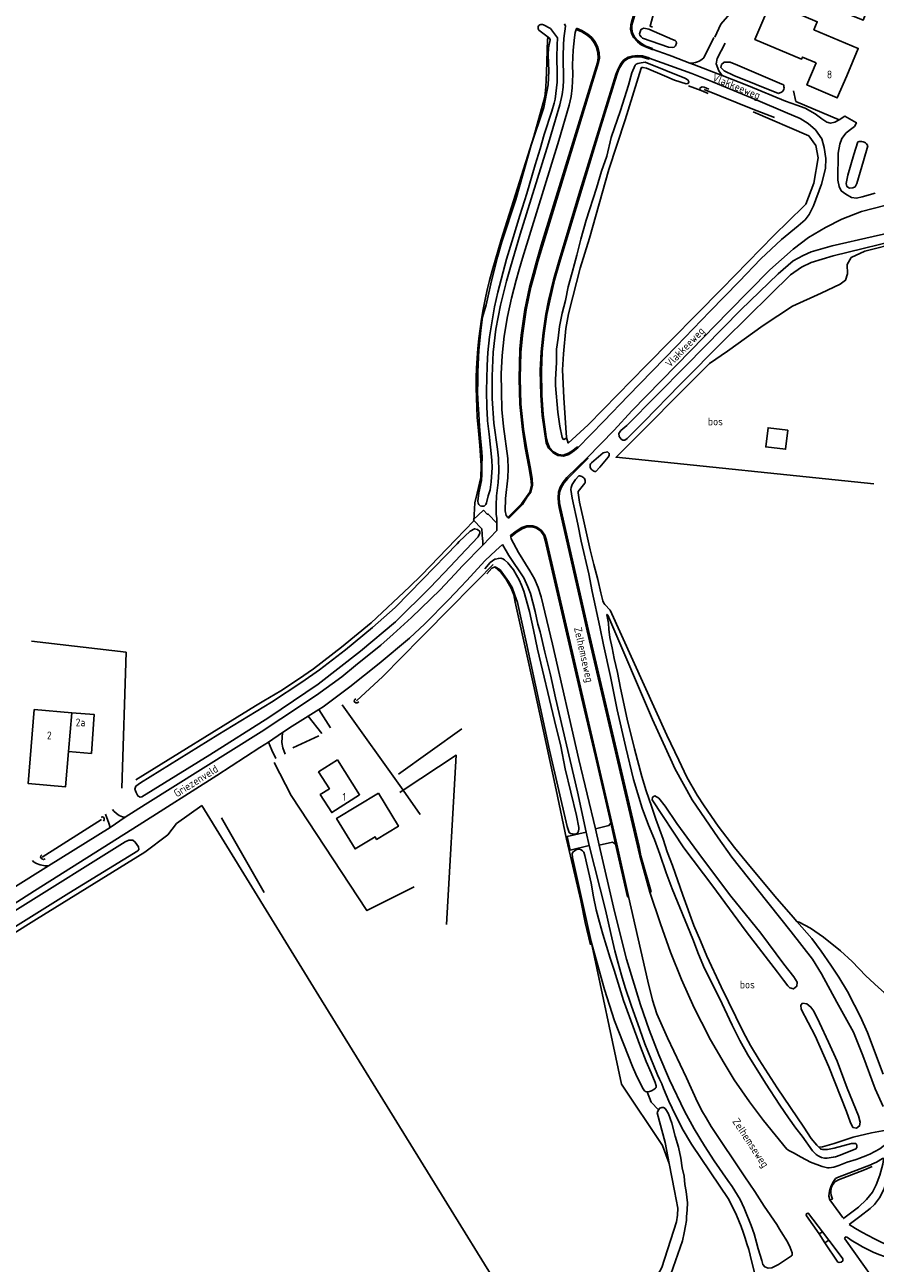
# Model space of a CAD drawing. Header units: metres. Extents: x 226218 to 240385, y 439369 to 449677.
# Tile 54 of 256: x 228375 to 228648, y 440909 to 441308. Entities that reach past the tile are written whole.
import ezdxf

# ---------------------------------------------------------------- set-up
doc = ezdxf.new("R2010")
doc.units = ezdxf.units.M
doc.header["$MEASUREMENT"] = 0
for name, color, linetype in [('CULTUURAANDUIDING', 253, 'Continuous'), ('DAKRAND', 4, 'Continuous'), ('DAKRAND-BYG', 4, 'Continuous'), ('HEG', 253, 'Continuous'), ('HEK', 253, 'Continuous'), ('HOOFDGEBOUW', 4, 'Continuous'), ('HOUTWAL', 253, 'Continuous'), ('HUISNUMMER', 253, 'Continuous'), ('INSTEEKSLOOT', 153, 'Continuous'), ('KANTVERH', 253, 'Continuous'), ('MIDSLTGREPPEL', 253, 'Continuous'), ('OVLIJNOBJ', 253, 'Continuous'), ('RASTER', 253, 'Continuous'), ('STRAATNAAM', 253, 'Continuous'), ('TUSSENMUUR', 253, 'Continuous')]:
    doc.layers.add(name, color=color, linetype=linetype)
doc.styles.get("Standard").update_dxf_attribs({"font": 'iso.shx'})

msp = doc.modelspace()

# ---------------------------------------------------------------- linework, layer by layer
at = {"layer": 'DAKRAND'}
msp.add_lwpolyline([(228629.49, 441295.63), (228625.03, 441297.52), (228624.73, 441296.79), (228609.73, 441303.12), (228614.84, 441315.21), (228629.83, 441308.88), (228628.74, 441306.29), (228643.02, 441300.26), (228639.3, 441291.47)], dxfattribs=at)
at = {"layer": 'DAKRAND-BYG'}
for points in [[(228620.32, 441177.45), (228619.6, 441171.28), (228613.24, 441172.02), (228613.96, 441178.19), (228620.32, 441177.45)], [(228488.47, 441060.56), (228494.91, 441049.9), (228487.9, 441045.65), (228487.39, 441046.5), (228480.96, 441042.61), (228475.02, 441052.42), (228488.47, 441060.56)]]:
    msp.add_lwpolyline(points, dxfattribs=at)
at = {"layer": 'HEG'}
msp.add_line((228460.88, 441075.1), (228469.32, 441079.03), dxfattribs=at)
at = {"layer": 'HEK'}
for p, q in [((228588.36, 441288.21), (228592.45, 441286.72)), ((228549.09, 441045.73), (228549.96, 441042.09))]:
    msp.add_line(p, q, dxfattribs=at)
msp.add_lwpolyline([(228645.72, 441312.03), (228644.59, 441309.35), (228609.91, 441323.52), (228607.67, 441318.36), (228598.79, 441308.09), (228596.87, 441303.86)], dxfattribs=at)
at = {"layer": 'HOOFDGEBOUW'}
for points in [[(228639.3, 441291.47), (228636.28, 441284.35), (228626.48, 441288.51), (228629.49, 441295.63)], [(228389.74, 441086.43), (228377.64, 441087.43), (228375.72, 441063.62), (228387.74, 441062.63), (228388.71, 441073.98)], [(228388.71, 441073.98), (228396.04, 441073.35), (228396.98, 441085.83), (228389.74, 441086.43)], [(228475.26, 441071.24), (228469.22, 441067.39), (228472.7, 441061.95), (228469.77, 441060.08), (228473.45, 441054.31), (228482.42, 441060.03), (228475.26, 441071.24)]]:
    msp.add_lwpolyline(points, dxfattribs=at)
at = {"layer": 'HOUTWAL'}
for p, q in [((228494.92, 441066.68), (228515.35, 441081.23)), ((228495.4, 441060.81), (228496.4, 441061.47)), ((228437.91, 441052.56), (228451.73, 441028.63))]:
    msp.add_line(p, q, dxfattribs=at)
for points in [[(228496.4, 441061.47), (228513.54, 441072.77), (228510.41, 441018.23)], [(228582.12, 440941.3), (228580.03, 440947.16), (228566.73, 440966.88), (228556.98, 441012.82)], [(228578.72, 440958.62), (228576.34, 440961.11), (228575.02, 440964.45)]]:
    msp.add_lwpolyline(points, dxfattribs=at)
at = {"layer": 'INSTEEKSLOOT'}
for p, q in [((228541.62, 441307.85), (228543.93, 441306.69)), ((228543.53, 441303.54), (228540.19, 441306.16)), ((228572.62, 441305.03), (228572.65, 441305.32)), ((228618.45, 441288.8), (228618.86, 441288.63)), ((228592.45, 441286.72), (228594.65, 441285.78)), ((228618.48, 441286.28), (228617.39, 441285.76)), ((228549.09, 441174.79), (228549.07, 441174.99)), ((228551.92, 441161.52), (228553.03, 441162.67)), ((228502.75, 441129.4), (228513.79, 441140.83)), ((228601.98, 441027.43), (228593.2, 441039.05)), ((228561.28, 440997.34), (228556.98, 441012.82)), ((228578.22, 440957.62), (228578.72, 440958.62)), ((228580.81, 440948.11), (228578.22, 440957.62)), ((228582.12, 440941.3), (228580.81, 440948.11))]:
    msp.add_line(p, q, dxfattribs=at)
for points in [[(228540.19, 441306.16), (228540.02, 441306.4), (228539.93, 441306.67), (228539.9, 441306.96), (228539.95, 441307.25), (228540.08, 441307.51), (228540.27, 441307.73), (228540.51, 441307.9), (228540.78, 441308), (228541.07, 441308.02), (228541.35, 441307.97), (228541.62, 441307.85)], [(228526.82, 441233.06), (228528.27, 441238.04), (228532.69, 441251.7), (228537.68, 441269.11), (228541.78, 441281.27), (228543.14, 441288.52), (228543.32, 441293.08), (228543.16, 441298.13), (228543.3, 441300.44), (228543.8, 441303.06), (228543.53, 441303.54)], [(228543.93, 441306.69), (228546.15, 441303.7), (228546.2, 441303.04), (228546.03, 441301.95), (228545.92, 441296.82), (228546.1, 441292.84), (228546.06, 441289.43), (228545.39, 441283.95), (228545.09, 441282.68), (228544.34, 441280.06), (228541.83, 441272.62), (228540.57, 441267.91), (228538.92, 441262.84), (228536.24, 441253.55)], [(228572.62, 441305.03), (228572.73, 441304.58), (228573.06, 441304.02)], [(228573.38, 441306.56), (228573.02, 441306.28), (228572.65, 441305.32)], [(228573.06, 441304.02), (228573.54, 441303.59), (228581.95, 441300.72), (228583.16, 441300.54), (228583.69, 441300.66), (228584.14, 441301.16), (228584.47, 441301.95), (228584.43, 441302.49), (228584.08, 441302.86), (228583.23, 441303.12), (228575.53, 441306.44), (228573.93, 441306.83), (228573.38, 441306.56)], [(228573.1, 441295.65), (228572.02, 441295.46), (228571.51, 441295.23), (228571.16, 441294.89), (228570.15, 441292.44), (228569.06, 441288.42), (228566.43, 441280.32), (228563.47, 441271.59), (228562.02, 441265.58), (228560.38, 441260.74), (228558.7, 441255.29), (228555.38, 441244.97), (228553.64, 441238.93), (228552.43, 441233.71), (228550.86, 441228.18), (228549.61, 441223.5), (228548.69, 441219.14), (228547.67, 441215.06), (228546.81, 441210.74), (228546.37, 441207.05), (228545.86, 441203.5), (228545.8, 441199.23), (228545.51, 441193.71), (228545.51, 441191.8), (228546.26, 441183.16), (228546.86, 441178.68), (228547.67, 441175.06), (228548.03, 441174.47), (228548.2, 441174.4), (228549.09, 441174.79)], [(228581.04, 441293.18), (228574.44, 441295.82), (228573.1, 441295.65)], [(228617.39, 441285.76), (228602.9, 441291.6), (228599.79, 441293.07), (228598.75, 441294.16), (228599.01, 441295.09), (228599.82, 441295.88), (228601.8, 441295.86), (228604.13, 441294.91), (228618.45, 441288.8)], [(228549.07, 441174.99), (228548.79, 441178.1), (228548.18, 441187.78), (228547.81, 441196.82), (228548.1, 441201.96), (228548.85, 441210.09), (228549.75, 441214.89), (228551.07, 441220.33), (228553.43, 441229.57), (228556.45, 441239.15), (228562.66, 441261.32), (228567.98, 441277.25), (228573.08, 441293.92)], [(228573.08, 441293.92), (228573.18, 441294.09), (228573.67, 441294.16), (228574.84, 441293.88), (228580.57, 441291.43)], [(228581.04, 441293.18), (228587.2, 441290.72), (228588.09, 441290.18), (228588.49, 441289.52), (228588.22, 441289.03), (228587.57, 441288.92), (228583.84, 441290.04), (228580.57, 441291.43)], [(228594.89, 441287.16), (228593.42, 441287.77), (228592.78, 441287.87), (228592.08, 441287.57), (228592.03, 441287.13), (228592.45, 441286.72)], [(228618.86, 441288.63), (228619.02, 441288.3), (228619.11, 441287.94), (228619.12, 441287.57), (228619.06, 441287.21), (228618.93, 441286.86), (228618.73, 441286.55), (228618.48, 441286.28)], [(228646.16, 441268.9), (228644.76, 441264.12), (228642.57, 441256.79), (228641.99, 441255.73), (228641.32, 441255.4), (228640.2, 441255.33), (228639.39, 441255.8), (228639.17, 441256.78), (228639.63, 441259.47), (228641.63, 441266.18), (228642.9, 441270.25)], [(228646.16, 441268.9), (228645.94, 441269.26), (228645.66, 441269.58), (228645.33, 441269.85), (228644.97, 441270.08), (228644.58, 441270.24), (228644.16, 441270.34), (228643.74, 441270.37), (228643.32, 441270.34), (228642.9, 441270.25)], [(228536.24, 441253.55), (228534.01, 441246.52), (228531.84, 441239.47), (228529.73, 441232.4)], [(228672.07, 441245.21), (228647.87, 441239.75), (228634.59, 441236.7), (228627.83, 441234.85), (228625.26, 441233.65), (228622.11, 441231.89), (228617.25, 441227.77), (228605.18, 441216.12)], [(228568.54, 441178.86), (228566.55, 441177.29), (228565.93, 441176.31), (228565.98, 441175.34), (228566.69, 441174.48), (228567.21, 441174.16), (228567.8, 441174.2), (228568.6, 441174.71), (228574.02, 441180.22), (228585.56, 441191.99), (228599.98, 441206.52), (228614.79, 441221.08), (228621.18, 441227.45), (228624.73, 441229.9), (228627.91, 441231.35), (228634.92, 441233.52), (228659.48, 441239.54)], [(228523.16, 441217.73), (228524.01, 441221.58), (228524.89, 441225.42), (228525.83, 441229.24), (228526.82, 441233.06)], [(228529.73, 441232.4), (228526.96, 441221.82), (228525.82, 441217.07), (228524.23, 441207.4), (228523.74, 441202.36), (228523.48, 441198.19), (228523.45, 441193.94), (228523.24, 441190.24), (228523.37, 441184.47), (228523.48, 441183.05), (228523.57, 441180.38)], [(228521.29, 441153.08), (228521.01, 441153.26), (228520.81, 441153.5), (228520.62, 441153.88), (228520.48, 441154.56), (228520.84, 441157.19), (228521.65, 441161.15), (228521.83, 441163.28), (228521.77, 441166.17), (228521.87, 441168.78), (228521.73, 441171.58), (228521.35, 441174.78), (228520.99, 441178.63), (228520.86, 441182.5), (228520.57, 441185.64), (228520.36, 441189.45), (228520.55, 441193.27), (228520.49, 441196.2), (228520.8, 441203.1), (228521.46, 441209.45), (228522.03, 441213.75), (228523.16, 441217.73)], [(228605.18, 441216.12), (228587.65, 441198.22), (228568.54, 441178.86)], [(228523.57, 441180.38), (228524.1, 441176.16), (228524.58, 441171.92), (228525.01, 441167.69)], [(228525.01, 441167.69), (228525.07, 441165.36), (228524.76, 441160.77), (228524.44, 441158.19), (228523.82, 441156.25), (228523.33, 441154.03), (228523.07, 441153.45), (228522.8, 441153.12), (228522.54, 441152.98), (228522.05, 441152.9), (228521.68, 441152.94), (228521.29, 441153.08)], [(228558.51, 441164.09), (228559.82, 441165.46), (228562.53, 441168.73), (228562.82, 441169.27), (228562.82, 441169.91), (228562.23, 441170.39), (228560.85, 441170.1), (228557.06, 441166.86), (228556.77, 441166.55)], [(228558.51, 441164.09), (228558.16, 441164.13), (228557.82, 441164.23), (228557.51, 441164.39), (228557.23, 441164.61), (228557, 441164.87), (228556.83, 441165.18), (228556.71, 441165.51), (228556.66, 441165.86), (228556.68, 441166.21), (228556.77, 441166.55)], [(228642.2, 440947.76), (228642.44, 440947.52), (228642.59, 440947), (228642.53, 440946.52), (228642.27, 440946.1), (228637.24, 440944.02), (228635.73, 440943.52), (228634.99, 440943.34), (228633.06, 440943.07), (228632.13, 440943.07), (228631.15, 440943.28), (228630.13, 440943.77), (228629.45, 440944.29), (228628.32, 440945.46), (228625.01, 440950.14), (228622.95, 440952.72), (228620.54, 440956.08), (228617.78, 440960.16), (228613.13, 440967.23), (228607.51, 440976.36), (228604.9, 440980.89), (228602.42, 440985.87), (228598.33, 440994.59), (228593.5, 441004.1), (228591.52, 441008.74), (228589.72, 441013.52), (228583.07, 441029.72), (228581.13, 441034.92), (228579.09, 441040.89), (228577.36, 441045.62), (228575.48, 441050.29), (228573.46, 441055.71), (228570.6, 441064.99), (228568.13, 441075.25), (228565.41, 441087.41), (228563.22, 441098.09), (228560.94, 441108.34), (228559.83, 441114.09), (228557.34, 441125.42), (228556.2, 441131.14), (228553.8, 441141.68), (228552.75, 441147.14), (228550.9, 441155.52), (228550.43, 441158.34), (228550.52, 441158.91), (228550.92, 441159.89), (228551.92, 441161.52)], [(228555.03, 441160.46), (228554.95, 441160.38), (228552.83, 441157.64)], [(228555.03, 441160.46), (228555.07, 441160.81), (228555.05, 441161.15), (228554.96, 441161.49), (228554.81, 441161.8), (228554.6, 441162.08), (228554.34, 441162.32), (228554.05, 441162.5), (228553.72, 441162.62), (228553.38, 441162.68), (228553.03, 441162.67)], [(228552.83, 441157.64), (228552.84, 441157.23), (228553.29, 441154.21), (228554.57, 441148.54)], [(228554.57, 441148.54), (228555.62, 441143.73), (228556.73, 441138.93), (228557.89, 441134.15), (228559.12, 441129.38)], [(228514.79, 441136.91), (228520.56, 441143.05), (228521.15, 441144.21), (228521.12, 441144.81), (228520.38, 441145.46), (228519.47, 441145.66), (228518.05, 441144.89), (228514.52, 441141.58), (228513.79, 441140.83)], [(228514.79, 441136.91), (228511.69, 441133.61), (228505.12, 441126.74)], [(228526.16, 441135.89), (228525.97, 441135.85), (228524.51, 441134.81), (228522.73, 441132.73)], [(228526.05, 441133.36), (228526.11, 441133.38), (228527.64, 441132.45), (228530.35, 441128.73), (228531.53, 441126.79), (228532.38, 441124.28), (228532.88, 441123.14), (228533.28, 441121.95), (228536.08, 441109.3), (228543.57, 441074.43), (228549.25, 441049.8), (228549.87, 441047.84), (228550.3, 441047.6), (228550.96, 441047.41), (228551.43, 441047.37), (228552.22, 441047.51), (228552.56, 441047.71), (228552.93, 441048.28), (228553.08, 441049.04), (228553.04, 441049.48), (228552.26, 441053.41), (228548.68, 441068.35), (228547.24, 441075.65), (228545.15, 441083.95), (228539.69, 441106.92), (228538.48, 441113.08), (228537.11, 441119.02), (228535.33, 441125.6), (228534.59, 441127.55), (228533.82, 441129.24), (228532.99, 441130.77), (228531.95, 441132.43), (228531.04, 441133.67), (228530.14, 441134.71), (228529.13, 441135.66), (228528.56, 441136.02), (228527.94, 441136.18), (228527.15, 441136.11), (228526.16, 441135.89)], [(228523.37, 441131.16), (228525.04, 441133.03), (228526.05, 441133.36)], [(228505.12, 441126.74), (228494.01, 441115.71), (228482.71, 441106.23), (228469.02, 441095.66), (228453.21, 441084.96), (228434.13, 441072.85), (228412.28, 441059.33), (228411.77, 441059.26), (228410.98, 441059.68), (228410.45, 441060.74), (228410.06, 441061.85), (228410.33, 441062.78), (228411.87, 441063.87), (228436.76, 441079.34), (228454.05, 441089.88), (228463.78, 441096.33), (228469.54, 441100.24), (228477.83, 441106.65), (228486.58, 441113.91), (228493.83, 441120.31), (228502.75, 441129.4)], [(228559.12, 441129.38), (228560.11, 441125), (228560.77, 441122.48), (228561.11, 441121.73), (228561.45, 441121.26)], [(228561.45, 441121.26), (228563.17, 441119.41), (228581.33, 441079.24)], [(228583.05, 441070.38), (228576.74, 441084.23), (228563.06, 441116.33), (228562.35, 441117.88), (228562.12, 441118.07), (228562.08, 441117.95)], [(228562.08, 441117.95), (228562.6, 441115.23), (228562.69, 441113.32), (228563.05, 441110.63), (228563.78, 441107.36), (228564.38, 441103.87), (228565.46, 441099.37), (228566.41, 441094.3), (228568.61, 441084.37), (228571.01, 441074.83), (228573.33, 441065.92), (228574.71, 441061.29), (228576.46, 441056.4), (228577.83, 441052.16), (228580.17, 441045.79), (228581.53, 441041.72), (228583.19, 441037.27), (228586.5, 441027.69), (228590.08, 441017.92), (228592.25, 441012.98), (228594.29, 441008.1), (228598.88, 440998.2), (228605.95, 440983.72), (228608.27, 440979.34), (228611.13, 440974.67), (228616.93, 440965.65), (228625.52, 440953.06), (228627.89, 440949.41), (228629.68, 440947.24), (228630.3, 440946.59)], [(228481.16, 441090.97), (228480.78, 441090.57), (228480.71, 441090.17), (228480.87, 441089.81), (228481.2, 441089.59), (228481.61, 441089.62), (228482.21, 441089.96)], [(228651.06, 440970.09), (228646, 440983.51), (228643.72, 440988.56), (228641.86, 440992.36), (228639.52, 440996.69), (228636.79, 441001.28), (228634.23, 441005.2), (228631.13, 441009.68), (228628.11, 441013.73), (228623.24, 441019.29), (228622.08, 441020.61), (228616.12, 441027.39), (228607.15, 441038.2), (228603.21, 441043.08), (228597.94, 441049.93), (228593.38, 441056.44), (228591.1, 441059.9), (228587.86, 441065.65), (228585.24, 441071.17), (228581.33, 441079.24)], [(228583.05, 441070.38), (228583.92, 441068.47), (228589.58, 441058.37), (228597.95, 441046.19), (228602.36, 441039.99), (228610.57, 441029.57), (228621.38, 441015.95), (228628.25, 441007.12), (228631.14, 441002.36), (228636.12, 440993.32), (228641.48, 440983.58), (228644.54, 440976.15), (228648.49, 440965.34), (228651.02, 440959.68)], [(228596.18, 441030.63), (228586.84, 441042.93), (228576.66, 441058.41), (228576.74, 441059.24), (228577.51, 441059.69), (228578.77, 441058.95), (228580.8, 441056.42), (228584.57, 441050.76), (228590.13, 441043.12), (228593.2, 441039.05)], [(228399.91, 441051.53), (228400.19, 441051.94), (228400.2, 441052.36), (228400.01, 441052.74), (228399.66, 441052.91), (228399.18, 441052.8)], [(228341.05, 440998.69), (228388.77, 441028.36), (228410.96, 441041.96), (228411.3, 441042.39), (228411.17, 441043.32), (228410.18, 441044.82), (228409.38, 441045.47), (228408.14, 441045.47), (228406.89, 441044.9), (228372.21, 441023.21), (228338.02, 441002.01)], [(228380.07, 441040.74), (228379.75, 441040.36), (228379.68, 441039.93), (228380.1, 441039.37), (228380.61, 441039.18), (228381.18, 441039.41)], [(228556.98, 441012.82), (228551.04, 441039.87), (228550.83, 441041.07), (228551.06, 441041.51), (228551.64, 441042), (228552.35, 441042.37), (228553.01, 441042.52)], [(228553.01, 441042.52), (228553.29, 441042.51), (228553.79, 441042.32), (228554.24, 441041.97), (228554.59, 441041.52), (228555, 441040.48), (228556.98, 441031.56), (228557.79, 441027.22), (228558.66, 441022.95)], [(228596.18, 441030.63), (228597.39, 441029.05), (228606.94, 441016.04), (228617.03, 441002.88), (228618.97, 441000.36), (228620.38, 440998.58), (228620.96, 440997.88), (228622.14, 440997.55), (228623.21, 440998.38), (228623.31, 440999.66), (228622.23, 441001.39), (228619.01, 441005.47), (228611.7, 441015.53), (228601.98, 441027.43)], [(228558.66, 441022.95), (228559.7, 441019.04), (228560.8, 441015.15), (228561.95, 441011.27), (228563.16, 441007.41), (228564.42, 441003.56)], [(228564.42, 441003.56), (228567.42, 440993.85), (228572.84, 440978.92), (228574.69, 440974.16), (228576.32, 440970.51), (228577.61, 440967.42), (228577.9, 440966.29), (228577.9, 440965.84), (228577.76, 440965.59), (228577.14, 440965.11), (228576.39, 440964.72), (228575.76, 440964.52), (228575.02, 440964.45)], [(228573.77, 440965.34), (228573.11, 440966.51), (228571.41, 440970.07), (228570.36, 440972.56), (228564.49, 440987.29), (228561.28, 440997.34)], [(228639.42, 440965.58), (228636.26, 440974.23), (228633.45, 440980.41), (228630.58, 440986.63), (228628.75, 440990.36), (228627.76, 440991.68), (228626.5, 440992.76), (228625.08, 440992.97), (228624.49, 440992.26), (228624.62, 440991.05), (228629.17, 440982.42), (228633.57, 440972.44), (228639.23, 440958.11), (228640.38, 440954.77), (228641.3, 440952.97), (228642.49, 440952.71), (228643.48, 440953.43), (228643.59, 440954.67), (228643.12, 440956.74), (228639.42, 440965.58)], [(228575.02, 440964.45), (228574.55, 440964.54), (228574.2, 440964.78), (228573.77, 440965.34)], [(228578.72, 440958.62), (228579.09, 440959.11), (228579.74, 440959.41), (228580.27, 440959.39), (228580.79, 440959.08), (228581.31, 440958.44), (228581.94, 440957.28), (228582.95, 440954.28), (228584.09, 440950.13), (228585.14, 440946.6), (228585.85, 440943.07), (228586.32, 440939.93), (228586.92, 440937.24), (228587.12, 440934.62)], [(228630.3, 440946.59), (228630.82, 440946.09), (228631.11, 440945.91), (228631.58, 440945.81), (228633.15, 440945.85), (228635.3, 440946.25), (228640.9, 440947.78), (228642.2, 440947.76)], [(228582.12, 440941.3), (228583.8, 440932.56), (228584.9, 440926.96), (228584.82, 440924.67), (228584.44, 440922.56), (228579.71, 440907.84), (228576.36, 440901.52), (228575.08, 440900.57), (228572.86, 440899.57), (228550.31, 440893.67), (228534.75, 440889.32), (228521.83, 440885.71), (228490.72, 440876.7), (228464.27, 440867.01), (228427.48, 440853.19), (228426.85, 440853.09), (228426.07, 440853.43), (228419.41, 440858.47), (228412.34, 440863.36), (228404.15, 440868.6), (228397.11, 440872.39), (228388.34, 440876.57), (228385.11, 440877.95)], [(228587.74, 440924.2), (228587.95, 440926.39), (228587.99, 440928.66), (228587.59, 440932.32), (228587.12, 440934.62)], [(228391.58, 440835.79), (228421.28, 440847.33), (228448.62, 440857.79), (228477.79, 440868.06), (228501.77, 440875.31), (228529.86, 440883.05), (228550.97, 440889.35), (228569.45, 440894.32), (228575.99, 440896.18), (228577.5, 440896.97), (228578.97, 440898.36), (228581.13, 440901.45), (228586.43, 440916.45), (228587.01, 440919.03), (228587.36, 440921.26), (228587.73, 440922.95), (228587.74, 440924.2)]]:
    msp.add_lwpolyline(points, dxfattribs=at)
at = {"layer": 'KANTVERH'}
for p, q in [((228552.14, 441306.4), (228552.32, 441306.77)), ((228596.56, 441303.79), (228593.24, 441297.26)), ((228589.43, 441292.22), (228575.68, 441297.12)), ((228588.8, 441295.58), (228590.25, 441295.04)), ((228552.76, 441171.76), (228561.07, 441180.35)), ((228564.46, 441177.42), (228555.69, 441168.54)), ((228555.69, 441168.54), (228552.47, 441165.35)), ((228522.28, 441151.66), (228519.05, 441148.49)), ((228530.51, 441149.02), (228530.2, 441149.3)), ((228526.61, 441145.09), (228522.12, 441140.43)), ((228526.66, 441147.48), (228526.61, 441145.09)), ((228515.6, 441133.68), (228522.12, 441140.43)), ((228528.45, 441140.58), (228526.3, 441138.67)), ((228531.04, 441143.46), (228531.15, 441143.08)), ((228470.25, 441079.77), (228465.8, 441085.3)), ((228469.28, 441087.49), (228473.08, 441081.55)), ((228558.35, 441049.04), (228559.57, 441043.82)), ((228563.29, 441051), (228564.89, 441044.11)), ((228556.37, 441043.73), (228555.36, 441047.97)), ((228582.04, 440961.43), (228580.33, 440965.5)), ((228644.99, 440939.34), (228647.55, 440940.33)), ((228633.57, 440930.92), (228633.59, 440930.85)), ((228634.35, 440931.2), (228634.15, 440932.02)), ((228618.15, 440919.31), (228617.61, 440920.17)), ((228632.28, 440915.83), (228630.42, 440918.7)), ((228633.55, 440916.67), (228631.51, 440919.37)), ((228647.41, 440904.88), (228638.66, 440917.05)), ((228610.23, 440915.91), (228610.84, 440913.84))]:
    msp.add_line(p, q, dxfattribs=at)
for points in [[(228581.97, 441438.35), (228581.59, 441438.33), (228581.91, 441434.89), (228583.58, 441424.58), (228584.83, 441416.02), (228585.77, 441407.91), (228586.36, 441399.78), (228586.51, 441391.03), (228586.31, 441382.75), (228585.56, 441372.03), (228584.38, 441363.2), (228582.59, 441353.81), (228580.04, 441343.3), (228575.01, 441325.49), (228570.22, 441309.46), (228569.79, 441307.88), (228569.71, 441306.42), (228570.02, 441305.12), (228570.65, 441303.83), (228571.89, 441302.38), (228572.71, 441301.77)], [(228581.97, 441438.35), (228582.3, 441434.8), (228583.99, 441424.63), (228585.18, 441416.06), (228586.11, 441407.98), (228586.72, 441399.8), (228586.89, 441391.11), (228586.65, 441382.74), (228585.92, 441372.02), (228584.74, 441363.19), (228582.97, 441353.81), (228580.37, 441343.18), (228577.91, 441334.31), (228575.36, 441325.42), (228570.15, 441307.82), (228570.06, 441306.49), (228570.35, 441305.25), (228570.95, 441304.05), (228572.13, 441302.68), (228572.81, 441302.16)], [(228548.39, 441308.18), (228548.77, 441307.4), (228548.21, 441303.44), (228548.09, 441301.42), (228547.99, 441297.94), (228548.09, 441290.05), (228547.96, 441287.84), (228547.63, 441285.43), (228546.87, 441282.12), (228543.22, 441269.82), (228534.16, 441240.52), (228531.04, 441229.91)], [(228533.82, 441229.09), (228534.87, 441232.72), (228546.55, 441270.65), (228549.89, 441282), (228550.53, 441284.79), (228550.93, 441287.59), (228551.07, 441291.88), (228551.04, 441294.96), (228551.21, 441299.72), (228551.6, 441303.79), (228551.88, 441305.4), (228552.14, 441306.4)], [(228552.14, 441306.4), (228553.95, 441305.57), (228555.74, 441304.51), (228556.96, 441303.46), (228558.01, 441302.07), (228558.75, 441300.54), (228559.19, 441298.76), (228559.26, 441297.25), (228559.01, 441295.8), (228540.94, 441236.92), (228539.4, 441231.7), (228538.35, 441227.76)], [(228552.32, 441306.77), (228553.99, 441306.01), (228555.91, 441304.84), (228557.18, 441303.77), (228558.29, 441302.35), (228559.1, 441300.7), (228559.58, 441298.88), (228559.64, 441297.15), (228559.4, 441295.76), (228539.81, 441231.7), (228538.71, 441227.65)], [(228572.71, 441301.77), (228573.08, 441301.49), (228574.47, 441300.76), (228576.66, 441299.89), (228576.67, 441299.99)], [(228572.81, 441302.16), (228573.25, 441301.83), (228574.64, 441301.06), (228576.72, 441300.27), (228576.67, 441299.99)], [(228576.67, 441299.99), (228582.08, 441298.07), (228582.95, 441297.75), (228588.8, 441295.58)], [(228600.11, 441301.98), (228597.6, 441297.04), (228597.31, 441295.34), (228598.07, 441293.08), (228599.19, 441291.6)], [(228571.77, 441298.01), (228570.16, 441297.81), (228568.97, 441297.43), (228567.52, 441296.58), (228566.62, 441295.55), (228565.67, 441293.75), (228564.96, 441291.93), (228553.08, 441253.31), (228546.47, 441231.35), (228544.89, 441225.83)], [(228571.67, 441297.6), (228571.46, 441297.62), (228570.19, 441297.42), (228568.96, 441297.03), (228567.65, 441296.14), (228566.98, 441295.31), (228565.95, 441293.58), (228565.28, 441291.75), (228559.68, 441273.75), (228546.82, 441231.27), (228545.24, 441225.73)], [(228575.68, 441297.12), (228575.53, 441296.83), (228573.39, 441297.45), (228571.67, 441297.6)], [(228575.68, 441297.12), (228575.69, 441297.23), (228573.5, 441297.86), (228571.77, 441298.01)], [(228588.8, 441295.58), (228589.41, 441295.58), (228590.02, 441295.63), (228590.61, 441295.75), (228591.2, 441295.94), (228591.76, 441296.18), (228592.29, 441296.49), (228592.78, 441296.85), (228593.24, 441297.26)], [(228604.67, 441225.28), (228611.61, 441232.56), (228618.33, 441238.73), (228623.64, 441243.21), (228625.96, 441245.11), (228627.24, 441246.86), (228628.58, 441249.58), (228631.18, 441256.6), (228632.44, 441261.62), (228632.62, 441264.82), (228632.1, 441268.36), (228631.29, 441271.15), (228629.31, 441274.07), (228626.9, 441276.09), (228624.32, 441277.67), (228619.49, 441279.77), (228610.7, 441283.57), (228595.84, 441289.66), (228589.43, 441292.22)], [(228637.69, 441271.26), (228639.18, 441273.13), (228640.91, 441274.47), (228641.87, 441275.19), (228642.45, 441276.34), (228638.74, 441278.44), (228636.86, 441277.27), (228635.48, 441276.53), (228634.14, 441276.23), (228632.89, 441276.56), (228631.35, 441277.66), (228629.17, 441279.22), (228625.94, 441281.06), (228623.29, 441282.05), (228619.56, 441283.28), (228607.7, 441288.24), (228599.19, 441291.6), (228590.25, 441295.04)], [(228648.51, 441253.71), (228644.27, 441252.54), (228642.43, 441252.12), (228640.88, 441252.28), (228639.07, 441253.33), (228637.52, 441254.48), (228636.83, 441255.86), (228636.42, 441257.89), (228636.42, 441261.04), (228636.51, 441263.48), (228636.52, 441266.56), (228637.08, 441269.45), (228637.69, 441271.26)], [(228651.6, 441249.75), (228644.05, 441247.79), (228637.79, 441245.36)], [(228637.79, 441245.36), (228632.51, 441242.68), (228626.99, 441239.4), (228622.07, 441235.61), (228614.57, 441229), (228601.21, 441215.52), (228589.13, 441203.03), (228570.14, 441183.57), (228564.46, 441177.42)], [(228531.04, 441229.91), (228529.69, 441225.35), (228527.81, 441217.69), (228526.33, 441209.88), (228525.47, 441202.56), (228525.1, 441194.75), (228525.15, 441187.54), (228525.65, 441179.67), (228526.79, 441171.24), (228527.12, 441168.37), (228527.25, 441164.09), (228527.02, 441160.53), (228526.55, 441156.22), (228526.42, 441153.25), (228526.45, 441150.2), (228526.58, 441149.11), (228526.66, 441147.48)], [(228530.2, 441149.3), (228529.6, 441149.89), (228529.31, 441151.41), (228529.46, 441155.42), (228530.13, 441162.01), (228530.23, 441165.08), (228530.11, 441168.29), (228528.75, 441178.62), (228528.27, 441184.1), (228528.08, 441189.83), (228528.06, 441195.51), (228528.34, 441201.42), (228528.99, 441207.65), (228530.07, 441214), (228531.32, 441219.91), (228532.83, 441225.64), (228533.82, 441229.09)], [(228538.35, 441227.76), (228537.19, 441223.39), (228535.67, 441216.19), (228534.51, 441207.93), (228534.07, 441203.49), (228533.79, 441194.03), (228534.01, 441185.8), (228534.84, 441177.58), (228535.72, 441171.74), (228536.97, 441165.62), (228537.61, 441161.83), (228537.78, 441159.66), (228537.23, 441157.47), (228534.54, 441153.74), (228530.2, 441149.3)], [(228538.71, 441227.65), (228537.56, 441223.4), (228536.03, 441216.12), (228534.87, 441207.92), (228534.39, 441202.43), (228534.14, 441194.1), (228534.37, 441185.82), (228535.19, 441177.73), (228536.14, 441171.84), (228537.32, 441165.58), (228537.95, 441161.79), (228538.12, 441159.66), (228537.58, 441157.43), (228536.44, 441155.94), (228534.84, 441153.49), (228530.51, 441149.02)], [(228544.89, 441225.83), (228543.31, 441219.16), (228542.39, 441214.7), (228541.49, 441208.77), (228540.86, 441202.66), (228540.61, 441196.59), (228540.79, 441188.7), (228541.25, 441182.09), (228542.54, 441173.28), (228543.23, 441171.62), (228544.75, 441170.09), (228546.26, 441169.21), (228548.1, 441169.06), (228549.8, 441169.62), (228550.93, 441170.32)], [(228545.24, 441225.73), (228543.64, 441219.08), (228542.73, 441214.62), (228541.84, 441208.65), (228541.2, 441202.61), (228540.96, 441196.53), (228541.13, 441188.66), (228541.57, 441182.4), (228542.55, 441175.3), (228542.89, 441173.38), (228543.55, 441171.77), (228544.88, 441170.38), (228546.47, 441169.54), (228547.98, 441169.36), (228549.68, 441169.95), (228550.82, 441170.68)], [(228561.07, 441180.35), (228568.89, 441188.46), (228584.48, 441204.43), (228595.27, 441215.55), (228604.67, 441225.28)], [(228550.82, 441170.68), (228552.55, 441171.99), (228552.76, 441171.76)], [(228550.93, 441170.32), (228551.25, 441170.52), (228552.76, 441171.76)], [(228555.69, 441168.54), (228555.98, 441168.29), (228552.6, 441164.93)], [(228552.47, 441165.35), (228549.21, 441162.12), (228547.95, 441160.61), (228547.07, 441159.03), (228546.49, 441157.42), (228546.34, 441155.72), (228546.52, 441153.92), (228546.73, 441152.5), (228555.76, 441112.85), (228572.7, 441040.33), (228575.92, 441028.67)], [(228552.6, 441164.93), (228549.48, 441161.81), (228548.23, 441160.37), (228547.38, 441158.83), (228546.84, 441157.29), (228546.73, 441155.73), (228546.83, 441153.97), (228547.09, 441152.55), (228556.12, 441112.95), (228572.41, 441043.42), (228573.05, 441040.37), (228576.29, 441028.79), (228575.92, 441028.67)], [(228526.66, 441147.48), (228523.87, 441150.38), (228523.53, 441150.32), (228522.28, 441151.66)], [(228519.05, 441148.49), (228521.82, 441145.61), (228521.96, 441142.25), (228522.13, 441142.03), (228522.12, 441140.43)], [(228531.04, 441143.46), (228532.88, 441144.93), (228534.66, 441146.04), (228536.26, 441146.64), (228538.17, 441146.61), (228539.46, 441146.22), (228541.02, 441145.12), (228542.06, 441143.64), (228542.57, 441141.94), (228565.26, 441044.15), (228569.03, 441027.25)], [(228531.15, 441143.08), (228533.14, 441144.65), (228534.78, 441145.69), (228536.39, 441146.28), (228538.04, 441146.26), (228539.41, 441145.83), (228540.77, 441144.86), (228541.75, 441143.51), (228542.19, 441141.89), (228553.88, 441091.39), (228558.37, 441072.34), (228563.29, 441051)], [(228555.36, 441047.97), (228552.57, 441060.93), (228545.51, 441091.26), (228543.92, 441098.67), (228542.04, 441105.96), (228540.53, 441112.46), (228539.87, 441114.9), (228538.92, 441119.06), (228537.42, 441124.77), (228536.63, 441126.99), (228535.29, 441129.85), (228530.47, 441137.02), (228528.45, 441140.58)], [(228531.15, 441143.08), (228531.25, 441142.44), (228533.65, 441138.01), (228537.25, 441132.07), (228538.71, 441129.53), (228539.89, 441126.77), (228540.89, 441123.8), (228544.51, 441108.51), (228553.08, 441071.43), (228558.35, 441049.04)], [(228526.3, 441138.67), (228522.87, 441135.49), (228516.8, 441128.95)], [(228508.37, 441126.01), (228513.06, 441131.05), (228515.6, 441133.68)], [(228511.09, 441122.8), (228514.99, 441127), (228516.8, 441128.95)], [(228330.36, 441004.39), (228340, 441010.46), (228354.75, 441019.76), (228370.06, 441029.5), (228370.43, 441029.77), (228370.68, 441029.93), (228382.22, 441037.21), (228402.11, 441049.49), (228406.91, 441052.83), (228413.37, 441056.85), (228450.7, 441080.29), (228457.04, 441084.51), (228468.5, 441092.05), (228476.73, 441098.05), (228481.13, 441101.6), (228489.27, 441108.14), (228493.26, 441111.76), (228499.15, 441117.14), (228508.37, 441126.01)], [(228460.67, 441082.07), (228465.8, 441085.3), (228469.28, 441087.49), (228470.69, 441088.38), (228479.27, 441094.82), (228488.67, 441102.34), (228498.45, 441110.49), (228503.38, 441115.07), (228511.09, 441122.8)], [(228333.03, 441000.96), (228359.97, 441017.85), (228377.76, 441029.09), (228411.41, 441050.33), (228436.45, 441066.24), (228450.29, 441075.2), (228453.03, 441077.01), (228457.63, 441080.05), (228460.67, 441082.07)], [(228458.44, 441073.09), (228457.65, 441075.14), (228457.36, 441076.91), (228457.63, 441080.05)], [(228453.03, 441077.01), (228454.18, 441074.43), (228455.48, 441071.69)], [(228402.11, 441049.49), (228401.7, 441050.92), (228400.54, 441053.81)], [(228406.91, 441052.83), (228406, 441052.94), (228405.02, 441053.36), (228404.1, 441053.98), (228403.24, 441054.77), (228402.86, 441055.33)], [(228558.35, 441049.04), (228562.72, 441050.13), (228563.29, 441051)], [(228555.36, 441047.97), (228549.23, 441046.55), (228550.21, 441042.25), (228556.37, 441043.73)], [(228564.89, 441044.11), (228563.85, 441044.75), (228559.57, 441043.82)], [(228564.89, 441044.11), (228568.71, 441027.18), (228569.03, 441027.25)], [(228564.65, 441009.78), (228563.29, 441015.38), (228561.58, 441023.05), (228556.37, 441043.73)], [(228559.57, 441043.82), (228564.52, 441022.49), (228568.34, 441007.12), (228572.85, 440992.41), (228575.65, 440984.41), (228578.79, 440976.34), (228582.19, 440968.26), (228587.04, 440958.19), (228590.14, 440952.5), (228593.47, 440946.99), (228596.67, 440942.15), (228601.05, 440935.85)], [(228382.22, 441037.21), (228381.13, 441037.13), (228379.53, 441037.47), (228378.32, 441037.89), (228377.37, 441038.5), (228377.02, 441038.89)], [(228575.92, 441028.67), (228579.33, 441018.45), (228582.59, 441009.36), (228586.15, 441000.6), (228590.21, 440991.5), (228592.49, 440986.89), (228595.48, 440981.1), (228599.79, 440973.67), (228603.11, 440968.31), (228608.04, 440961.2), (228612.52, 440955.16), (228619.99, 440945.92)], [(228569.03, 441027.25), (228575.27, 441000.03), (228576.74, 440993.91), (228578.1, 440989.55), (228581.63, 440981.83), (228587.72, 440968.92), (228591.3, 440961.12), (228592.89, 440958), (228593.99, 440956.01), (228595.68, 440953.3), (228606.46, 440937.03)], [(228567.96, 440998.02), (228566.8, 441001.92), (228565.7, 441005.84), (228564.65, 441009.78)], [(228578.37, 440969.89), (228577.15, 440972.73), (228574.25, 440979.9), (228572.66, 440984.51), (228569.84, 440992.32), (228567.96, 440998.02)], [(228580.33, 440965.5), (228579.71, 440966.98), (228579.06, 440968.45), (228578.37, 440969.89)], [(228603.83, 440924.66), (228601.32, 440929.79), (228589.36, 440947.56), (228586.31, 440952.66), (228583.08, 440959.16), (228582.04, 440961.43)], [(228656.85, 440952.93), (228655.44, 440951.19), (228653.67, 440949.24), (228651.89, 440947.52), (228649.95, 440946.07), (228646.75, 440944.33), (228645.66, 440943.94)], [(228648.24, 440928.14), (228649.9, 440930.31), (228651.24, 440932.98), (228652.08, 440935.55), (228652.96, 440939.41), (228654.25, 440943.09), (228655.24, 440945.44), (228657.69, 440948.44), (228660.41, 440951.95), (228662.04, 440953.64)], [(228643.57, 440943.11), (228642.4, 440942.68), (228639.49, 440941.74), (228636.78, 440940.66), (228635.18, 440940.17), (228633.63, 440939.94), (228633.15, 440939.98), (228631.45, 440940.41), (228627.68, 440941.8), (228624.66, 440943.38), (228622.21, 440944.78), (228620.84, 440945.44), (228619.99, 440945.92)], [(228647.26, 440941.07), (228636.36, 440936.86), (228635.7, 440936.48)], [(228638.42, 440923.72), (228643.1, 440927.27), (228645.68, 440929.71), (228647.63, 440932.16), (228648.83, 440934.48), (228649.97, 440937.63), (228650.9, 440941.08), (228651.17, 440942.66), (228651.14, 440943.03), (228650.86, 440943), (228648.86, 440941.79), (228647.37, 440941.11), (228647.26, 440941.07)], [(228645.66, 440943.94), (228644.98, 440943.63), (228644.28, 440943.35), (228643.57, 440943.11)], [(228617.61, 440920.17), (228616.79, 440921.69), (228612.74, 440927.57), (228609.74, 440932.36), (228606.46, 440937.03)], [(228633.57, 440930.92), (228633.63, 440931.68), (228633.75, 440932.43), (228633.93, 440933.16), (228634.17, 440933.88), (228634.47, 440934.58), (228634.82, 440935.25), (228635.23, 440935.88), (228635.7, 440936.48)], [(228635.66, 440935.56), (228636.65, 440936.11), (228644.99, 440939.34)], [(228601.05, 440935.85), (228602.44, 440933.91), (228604.96, 440929.73), (228606.31, 440926.96), (228608.57, 440921.41), (228609.46, 440918.67), (228610.23, 440915.91)], [(228634.15, 440932.02), (228634.17, 440932.59), (228634.27, 440933.15), (228634.42, 440933.69), (228634.64, 440934.21), (228634.93, 440934.7), (228635.27, 440935.15), (228635.66, 440935.56)], [(228633.59, 440930.85), (228633.92, 440929.6), (228635.02, 440928), (228637.99, 440924.09), (228638.38, 440923.62), (228638.42, 440923.72)], [(228633.92, 440929.6), (228634.69, 440929.81), (228634.35, 440931.2)], [(228607.19, 440915.45), (228606.61, 440917.33), (228605.99, 440919.19), (228605.32, 440921.03), (228604.6, 440922.86), (228603.83, 440924.66)], [(228630.42, 440918.7), (228631.51, 440919.37), (228627.05, 440925.29), (228626.74, 440925.38), (228626.39, 440925.17), (228626.26, 440924.85), (228626.39, 440924.53), (228630.42, 440918.7)], [(228640.15, 440921.72), (228643.55, 440924.33), (228646.85, 440926.87), (228648.24, 440928.14)], [(228652.54, 440915.03), (228650.4, 440916.02), (228648.3, 440917.05), (228646.21, 440918.14), (228644.16, 440919.28), (228642.14, 440920.47), (228640.15, 440921.72)], [(228610.84, 440913.84), (228611.95, 440910.07), (228612.31, 440908.84), (228612.92, 440908.04), (228613.96, 440907.67), (228615.24, 440907.8), (228617.38, 440908.83), (228621.57, 440911.65), (228621.75, 440911.83), (228621.79, 440912.64), (228621.15, 440914.3), (228620.21, 440916.14), (228618.15, 440919.31)], [(228632.28, 440915.83), (228636.48, 440909.61), (228636.87, 440909.46), (228637.5, 440909.57), (228638.04, 440909.97), (228638.08, 440910.61), (228637.86, 440911.03), (228633.55, 440916.67), (228632.28, 440915.83)], [(228638.66, 440917.05), (228638.64, 440917.24), (228638.69, 440917.42), (228638.81, 440917.58), (228638.97, 440917.67), (228639.16, 440917.7), (228639.35, 440917.66), (228639.51, 440917.55)], [(228639.51, 440917.55), (228641.11, 440916.48), (228642.75, 440915.47), (228644.43, 440914.53), (228646.14, 440913.66), (228647.88, 440912.84), (228649.66, 440912.1), (228651.46, 440911.42), (228653.28, 440910.82), (228655.13, 440910.28), (228657, 440909.81), (228658.88, 440909.42), (228660.78, 440909.09), (228662.69, 440908.84), (228664.6, 440908.67), (228666.52, 440908.56)], [(228608.21, 440911.87), (228607.76, 440913.71), (228607.19, 440915.45)], [(228608.22, 440893.54), (228610.7, 440894.19), (228609.12, 440900.88), (228610.8, 440901.31), (228608.21, 440911.87)]]:
    msp.add_lwpolyline(points, dxfattribs=at)
at = {"layer": 'MIDSLTGREPPEL'}
for p, q in [((228609.05, 441280.71), (228593.35, 441287.11)), ((228609.05, 441280.71), (228616.03, 441278.03)), ((228512.67, 441121.16), (228517.52, 441126.1)), ((228380.23, 441039.9), (228399.32, 441052.03))]:
    msp.add_line(p, q, dxfattribs=at)
for points in [[(228525.4, 441134.16), (228520.39, 441129.03), (228517.52, 441126.1)], [(228481.38, 441090.31), (228489.95, 441098.13), (228502.14, 441110.52), (228512.67, 441121.16)]]:
    msp.add_lwpolyline(points, dxfattribs=at)
at = {"layer": 'OVLIJNOBJ'}
for points in [[(228648, 441160.13), (228565.05, 441168.7), (228595.1, 441198.9), (228600.96, 441202.82), (228612.4, 441211.11), (228621.87, 441217.3), (228631.05, 441221.53), (228637.25, 441224.37), (228638.93, 441225.65), (228639.53, 441227.7), (228639.46, 441230.7), (228640.77, 441232.95), (228645.12, 441235.04), (228656.2, 441237.78), (228672.44, 441241.28), (228683.46, 441243.13), (228689.25, 441243.57), (228698.46, 441242.03), (228708.68, 441238.44), (228719.81, 441234.19), (228731.12, 441231.03), (228744.22, 441228.65), (228752.51, 441227.21), (228758.55, 441226.64)], [(228623.24, 441019.29), (228623.98, 441019.04), (228627.61, 441017.05), (228631.88, 441014.23), (228637.33, 441009.78), (228641.11, 441006.37), (228645.43, 441001.72), (228649.52, 440997.96), (228651.33, 440996.35), (228655.37, 440991.43), (228658.61, 440987.06), (228661.3, 440984.99), (228662.72, 440985.21), (228665.82, 440988.79), (228673.17, 440998.33), (228677.22, 441004.1), (228682.35, 441013.43), (228685.11, 441017.7), (228687.81, 441020.32), (228690.69, 441021.38), (228692.69, 441021.76), (228693.9, 441021.43)], [(228641.42, 440949.81), (228647.33, 440951.22), (228652.05, 440952.07), (228654.77, 440952.7), (228656.5, 440953.48), (228658.02, 440954.51)], [(228630.3, 440946.59), (228631.47, 440946.69), (228635.3, 440947.74), (228641.42, 440949.81)]]:
    msp.add_lwpolyline(points, dxfattribs=at)
at = {"layer": 'RASTER'}
for p, q in [((228525.08, 441228.67), (228528.05, 441238.67)), ((228513.44, 441142.21), (228502.39, 441130.74)), ((228496.4, 441061.47), (228476.84, 441089.02)), ((228501.92, 441053.7), (228496.4, 441061.47))]:
    msp.add_line(p, q, dxfattribs=at)
for points in [[(228576.8, 441307.13), (228575.97, 441307.47), (228594.5, 441376.26), (228604.97, 441372.98)], [(228528.05, 441238.67), (228538.55, 441271.89), (228542.09, 441284.67), (228542.43, 441287.85), (228542.65, 441292.57), (228542.94, 441303.11), (228543.11, 441303.87)], [(228636.86, 441277.27), (228622.95, 441283.2), (228622.12, 441286.67)], [(228560.9, 441184.05), (228574.74, 441198.22), (228599.06, 441222.87), (228615.8, 441240.11), (228625.55, 441249.52), (228626.18, 441250.18), (228628.77, 441256.95), (228630.15, 441265.03), (228629.41, 441269.05), (228627.06, 441272.17), (228609.23, 441279.86)], [(228520.58, 441178.34), (228520.33, 441181.5), (228520.14, 441184.67), (228520.02, 441187.84), (228519.98, 441191.02), (228520.01, 441194.2), (228520.11, 441197.37), (228520.29, 441200.54), (228520.53, 441203.71), (228520.85, 441206.87), (228521.24, 441210.02), (228521.7, 441213.16), (228522.24, 441216.29), (228522.84, 441219.41), (228523.52, 441222.52), (228524.27, 441225.6), (228525.08, 441228.67)], [(228549.07, 441174.99), (228549.6, 441173.24), (228556.06, 441179.09), (228560.9, 441184.05)], [(228513.44, 441142.21), (228519.22, 441148.21), (228519.53, 441153.97), (228520.32, 441157.13), (228521.45, 441162.13), (228521.62, 441166.07), (228521.13, 441172.43), (228520.58, 441178.34)], [(228526.12, 441133.28), (228527.76, 441131.83), (228529.48, 441129.55), (228531.21, 441126.54), (228532.1, 441124.43), (228532.56, 441122.05), (228535.95, 441106.53), (228538.45, 441095.44), (228545.75, 441061.63), (228549.09, 441045.73)], [(228410.34, 441064.87), (228448.93, 441088.65), (228451.57, 441090.27), (228457.04, 441093.48), (228462.7, 441097.2), (228467.52, 441100.56), (228476.62, 441107.5), (228486.17, 441115.4), (228498.5, 441126.94), (228502.39, 441130.74)], [(228405.84, 441062.16), (228407.2, 441105.9), (228376.72, 441109.51)], [(228454.9, 441070.38), (228460.34, 441059.85), (228484.76, 441022.73), (228500.02, 441030.43)], [(228324.46, 440986.26), (228378.34, 441020.01), (228413.25, 441041.58), (228420.66, 441047.17), (228423.4, 441050.76), (228431.62, 441056.63)], [(228534.75, 440889.32), (228469.26, 440995.35), (228431.62, 441056.63)], [(228556.78, 441011.68), (228555.12, 441018.96), (228553.7, 441026.01), (228549.96, 441042.09)]]:
    msp.add_lwpolyline(points, dxfattribs=at)
at = {"layer": 'TUSSENMUUR'}
msp.add_line((228388.71, 441073.98), (228389.74, 441086.43), dxfattribs=at)

# ---------------------------------------------------------------- texts
at = {"layer": 'CULTUURAANDUIDING'}
for p in [(228594.63, 441178.96), (228604.92, 440997.7)]:
    msp.add_text('bos', height=2.5, dxfattribs=at).set_placement(p)
at = {"layer": 'HUISNUMMER'}
for s, p in [('8', (228632.92, 441290.64)), ('2a', (228390.97, 441082.09)), ('2', (228381.72, 441077.88)), ('1', (228476.91, 441058.13))]:
    msp.add_text(s, height=2.5, dxfattribs=at).set_placement(p)
at = {"layer": 'STRAATNAAM'}
for s, rotation, p in [('Vlakkeeweg', 337.9752, (228595.79, 441289.93)), ('Vlakkeeweg', 45.9325, (228582.42, 441197.42)), ('Zelhemseweg', 282.5909, (228551.45, 441113.7)), ('Griezenveld', 32.2119, (228423.55, 441059.15)), ('Zelhemseweg', 303.42, (228602.36, 440954.88))]:
    msp.add_text(s, height=2.5, rotation=rotation, dxfattribs=at).set_placement(p)

doc.saveas('drawing.dxf')
